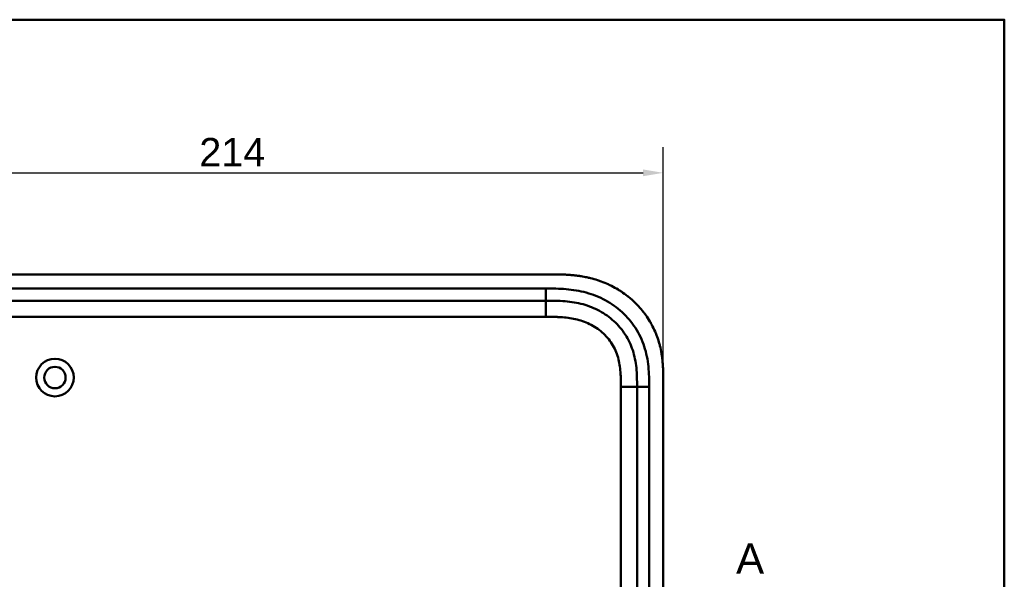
# Model space of a CAD drawing. Header units: millimetres. Extents: x 20 to 833, y 20 to 574.
# Tile 9 of 9: x 576 to 820, y 436 to 574. Entities that reach past the tile are written whole.
import ezdxf

# ---------------------------------------------------------------- set-up
doc = ezdxf.new("R2010")
doc.units = ezdxf.units.MM
doc.header["$LTSCALE"] = 2
for name, color, linetype, lineweight in [('Bemaßungen(DIN)', 7, 'Continuous', 25), ('Schnittansichtslinien(DIN)', 7, 'Continuous', 70), ('Sichtbare Kanten(DIN)', 7, 'Continuous', 50), ('Sichtbare tangentiale Kanten(DIN)', 7, 'Continuous', 50), ('Skizziergeometrie(DIN)', 7, 'Continuous', 50)]:
    doc.layers.add(name, color=color, linetype=linetype, lineweight=lineweight)
doc.styles.add('Aktuell-DINGroßer Text', font='arial.ttf')
doc.styles.add('STANDARD-DIN~0', font='arial.ttf')
doc.dimstyles.new('CAD-LAN', dxfattribs={"dimscale": 2, "dimtxt": 3.5, "dimasz": 2.5, "dimexe": 3.175, "dimexo": 0, "dimgap": 0.8, "dimtad": 1, "dimrnd": 1e-08, "dimtxsty": 'STANDARD-DIN~0', "dimcen": 0.09, "dimdle": 10, "dimclrd": 250, "dimclre": 250, "dimclrt": 250, "dimadec": 0, "dimazin": 2, "dimtfac": 1, "dimtmove": 0, "dimatfit": 3, "dimfxl": 1, "dimtolj": 1, "dimtzin": 0, "dimlwd": 25, "dimlwe": 25, "dimarcsym": 0})

# ---------------------------------------------------------------- blocks, each defined once
blk = doc.blocks.new('Ränder Standardrahmen')
at = {"layer": 'Skizziergeometrie(DIN)', "flags": 128}
blk.add_lwpolyline([(10, 10), (10, 287), (410, 287), (410, 10), (10, 10)], dxfattribs=at)
blk = doc.blocks.new('*D23')
at = {"layer": 'Bemaßungen(DIN)', "color": 250, "linetype": 'Continuous', "lineweight": 25, "true_color": 0x3f3f3f, "transparency": 16777216}
for p, q in [((521.64, 484.25), (521.64, 542.49)), ((735.64, 484.25), (735.64, 542.49)), ((526.64, 536.14), (730.64, 536.14))]:
    blk.add_line(p, q, dxfattribs=at)
at = {"layer": 'Bemaßungen(DIN)', "color": 250, "linetype": 'Continuous', "true_color": 0x3f3f3f, "transparency": 16777216}
for points in [[(526.64, 536.98), (526.64, 535.31), (521.64, 536.14)], [(730.64, 536.98), (730.64, 535.31), (735.64, 536.14)]]:
    blk.add_solid(points, dxfattribs=at)
at = {"layer": 'Defpoints', "color": 0, "linetype": 'Continuous', "transparency": 16777216}
for p in [(735.64, 536.14), (521.64, 484.25), (735.64, 484.25)]:
    blk.add_point(p, dxfattribs=at)
at = {"layer": 'Bemaßungen(DIN)', "color": 250, "linetype": 'Continuous', "lineweight": 25, "true_color": 0x3f3f3f, "transparency": 16777216, "insert": (620.86, 544.77), "char_height": 7, "attachment_point": 1, "style": 'STANDARD-DIN~0'}
blk.add_mtext('\\A1;214', dxfattribs=at)
blk = doc.blocks.new('2DTransSchnitt0')
at = {"layer": 'Schnittansichtslinien(DIN)', "insert": (376.82, 218.52), "char_height": 3.73, "attachment_point": 7, "style": 'Aktuell-DINGroßer Text'}
blk.add_mtext('A', dxfattribs=at)

msp = doc.modelspace()

# ---------------------------------------------------------------- linework, layer by layer
at = {"layer": 'Sichtbare Kanten(DIN)'}
for p, q in [((707.6, 511.031), (548.677, 511.031)), ((706.6, 504.531), (561.677, 504.531)), ((729.139, 293.815), (729.139, 483.247)), ((735.639, 292.815), (735.639, 484.247))]:
    msp.add_line(p, q, dxfattribs=at)
for radius in [4.65, 2.65]:
    msp.add_circle((585.139, 485.531), radius, dxfattribs=at)
for points, knots in [([(735.639, 484.247), (735.639, 484.545), (735.638, 485.144), (735.633, 485.897), (735.62, 486.654), (735.603, 487.262), (735.569, 488.025), (735.531, 488.637), (735.456, 489.556), (735.354, 490.475), (735.143, 491.854), (734.888, 493.07), (734.481, 494.573), (734.081, 495.757), (733.489, 497.201), (732.943, 498.325), (732.172, 499.683), (731.488, 500.729), (730.554, 501.978), (729.746, 502.929), (728.665, 504.053), (727.747, 504.897), (726.54, 505.881), (725.529, 506.609), (724.214, 507.442), (723.124, 508.045), (721.723, 508.718), (720.573, 509.191), (719.106, 509.701), (717.913, 510.041), (716.556, 510.354), (715.644, 510.524), (714.73, 510.665), (714.119, 510.745), (713.356, 510.829), (712.745, 510.883), (711.982, 510.937), (711.372, 510.97), (710.46, 511.005), (709.249, 511.03), (708.198, 511.031), (707.6, 511.031)], [0.00000945, 0.00000945, 0.00000945, 0.00000945, 0.02084254, 0.04167563, 0.05209218, 0.07292527, 0.08334182, 0.10417491, 0.11459146, 0.14584109, 0.16667419, 0.20834037, 0.22917346, 0.27083965, 0.29167274, 0.33333892, 0.35417201, 0.3958382, 0.41667129, 0.45833747, 0.47917057, 0.52083675, 0.54166984, 0.58333603, 0.60416912, 0.6458353, 0.66666839, 0.70833458, 0.72916767, 0.77083385, 0.79166695, 0.82291658, 0.83333313, 0.85416622, 0.86458277, 0.88541586, 0.89583241, 0.9166655, 0.92708204, 0.95833168, 0.99999787, 0.99999787, 0.99999787, 0.99999787]), ([(729.139, 483.247), (729.139, 484.046), (729.137, 485.63), (729.007, 487.936), (728.677, 490.154), (727.929, 492.983), (726.37, 496.261), (723.54, 499.604), (719.956, 502.146), (716.522, 503.509), (713.604, 504.146), (711.339, 504.423), (709.002, 504.53), (707.406, 504.531), (706.6, 504.531)], [41.2275228, 41.2275228, 41.2275228, 41.2275228, 41.4710255, 41.7145268, 41.9580281, 42.2015293, 42.6885319, 43.1755344, 43.662537, 44.1495395, 44.3930408, 44.6365421, 44.8800433, 45.1235454, 45.1235454, 45.1235454, 45.1235454])]:
    msp.add_open_spline(points, degree=3, knots=knots, dxfattribs=at)
at = {"layer": 'Sichtbare tangentiale Kanten(DIN)'}
for p, q in [((561.677, 507.531), (706.6, 507.531)), ((706.6, 504.531), (706.6, 507.531)), ((706.601, 504.531), (706.601, 500.531)), ((706.601, 500.531), (561.677, 500.531)), ((725.139, 293.815), (725.139, 483.247)), ((725.139, 483.247), (729.139, 483.247)), ((729.139, 483.247), (732.139, 483.247)), ((732.139, 483.247), (732.139, 293.815))]:
    msp.add_line(p, q, dxfattribs=at)
for points, knots in [([(706.6, 507.531), (707.406, 507.531), (709.053, 507.53), (711.576, 507.416), (714.099, 507.109), (717.415, 506.387), (721.394, 504.813), (725.585, 501.841), (728.918, 497.909), (730.756, 494.04), (731.623, 490.75), (731.997, 488.227), (732.138, 485.693), (732.139, 484.047), (732.139, 483.247)], [41.2275225, 41.2275225, 41.2275225, 41.2275225, 41.4710252, 41.7145264, 41.9580277, 42.201529, 42.6885315, 43.1755341, 43.6625366, 44.1495392, 44.3930404, 44.6365417, 44.880043, 45.123546, 45.123546, 45.123546, 45.123546]), ([(724.435, 490.492), (724.264, 491.082), (724.057, 491.654), (723.815, 492.203), (723.565, 492.768), (723.272, 493.322), (722.943, 493.847), (722.612, 494.374), (722.239, 494.883), (721.834, 495.357), (721.429, 495.833), (720.985, 496.284), (720.516, 496.698), (720.048, 497.111), (719.549, 497.492), (719.028, 497.837), (718.508, 498.181), (717.964, 498.492), (717.404, 498.764), (716.845, 499.037), (716.265, 499.276), (715.678, 499.477), (715.675, 499.478), (715.671, 499.479), (715.668, 499.48), (715.088, 499.679), (714.492, 499.845), (713.893, 499.979), (713.887, 499.98), (713.882, 499.981), (713.877, 499.982), (713.287, 500.114), (712.695, 500.215), (712.095, 500.292), (712.085, 500.293), (712.076, 500.295), (712.067, 500.296), (711.474, 500.371), (710.886, 500.423), (710.269, 500.459), (710.261, 500.46), (710.254, 500.46), (710.246, 500.461), (709.941, 500.478), (709.647, 500.491), (709.345, 500.501), (709.035, 500.511), (708.727, 500.518), (708.419, 500.522), (707.811, 500.531), (707.205, 500.531), (706.601, 500.531)], [0, 0, 0, 0, 0.1818471, 0.1818471, 0.1818471, 0.3687122, 0.3687122, 0.3687122, 0.5566899, 0.5566899, 0.5566899, 0.7451003, 0.7451003, 0.7451003, 0.9328992, 0.9328992, 0.9328992, 1.1203708, 1.1203708, 1.1203708, 1.3077792, 1.3077792, 1.3077792, 1.3088638, 1.3088638, 1.3088638, 1.4939899, 1.4939899, 1.4939899, 1.4956398, 1.4956398, 1.4956398, 1.6777905, 1.6777905, 1.6777905, 1.6806002, 1.6806002, 1.6806002, 1.8606637, 1.8606637, 1.8606637, 1.8628262, 1.8628262, 1.8628262, 1.9520853, 1.9520853, 1.9520853, 2.0438684, 2.0438684, 2.0438684, 2.2253748, 2.2253748, 2.2253748, 2.2253748]), ([(725.139, 483.247), (725.139, 483.482), (725.139, 483.717), (725.138, 483.953), (725.138, 484.096), (725.137, 484.24), (725.136, 484.384), (725.135, 484.456), (725.135, 484.528), (725.134, 484.599), (725.133, 484.743), (725.131, 484.887), (725.128, 485.031), (725.127, 485.107), (725.125, 485.183), (725.124, 485.259), (725.122, 485.335), (725.12, 485.411), (725.118, 485.488), (725.114, 485.64), (725.108, 485.792), (725.102, 485.95), (725.089, 486.258), (725.073, 486.553), (725.051, 486.857), (725.051, 486.865), (725.05, 486.872), (725.05, 486.88), (725.004, 487.497), (724.938, 488.086), (724.842, 488.675), (724.84, 488.684), (724.839, 488.692), (724.837, 488.701), (724.738, 489.299), (724.608, 489.891), (724.444, 490.461), (724.441, 490.471), (724.438, 490.481), (724.435, 490.492)], [0, 0, 0, 0, 0.07060207, 0.07060207, 0.07060207, 0.11373454, 0.11373454, 0.11373454, 0.13530078, 0.13530078, 0.13530078, 0.17843325, 0.17843325, 0.17843325, 0.20129346, 0.20129346, 0.20129346, 0.22415366, 0.22415366, 0.22415366, 0.26987408, 0.26987408, 0.26987408, 0.35911937, 0.35911937, 0.35911937, 0.36131491, 0.36131491, 0.36131491, 0.54166811, 0.54166811, 0.54166811, 0.54438603, 0.54438603, 0.54438603, 0.72751094, 0.72751094, 0.72751094, 0.73075248, 0.73075248, 0.73075248, 0.73075248])]:
    msp.add_open_spline(points, degree=3, knots=knots, dxfattribs=at)

# ---------------------------------------------------------------- block references
at = {"xscale": 2, "yscale": 2, "zscale": 2}
msp.add_blockref('Ränder Standardrahmen', (0, 0), dxfattribs=at)
at = {"layer": 'Schnittansichtslinien(DIN)', "xscale": 2, "yscale": 2, "zscale": 2}
msp.add_blockref('2DTransSchnitt0', (0, 0), dxfattribs=at)

# ---------------------------------------------------------------- dimensions: what is measured, and where the dimension line sits
at = {"layer": 'Bemaßungen(DIN)', "color": 250, "linetype": 'Continuous', "lineweight": 25, "true_color": 0x3f3f3f}
dim = msp.add_linear_dim(base=(735.639, 536.144), p1=(521.639, 484.247), p2=(735.639, 484.247), angle=180, dimstyle='CAD-LAN', override={"dimgap": 0.8, "dimdec": 2, "dimtol": 0, "dimlim": 0, "dimtp": 0, "dimtm": 0, "dimtdec": 2, "dimtofl": 0, "dimatfit": 1}, dxfattribs=at)
dim.commit()
dim.dimension.update_dxf_attribs({"geometry": '*D23', "text_midpoint": (628.639, 536.144), "dimtype": 160})

doc.saveas('drawing.dxf')
